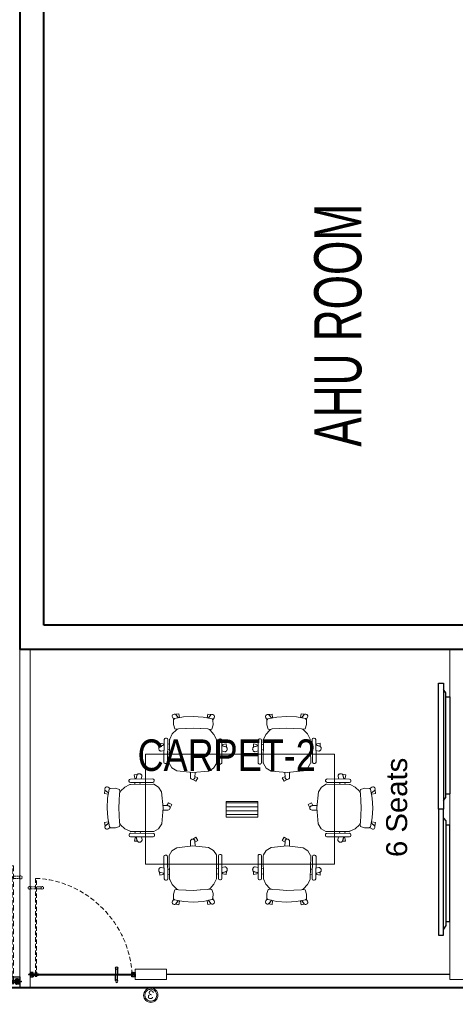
# Model space of a CAD drawing. Header units: inches. Extents: x 371717 to 373017, y 1317902 to 1318657.
# Tile 5 of 11: x 372168 to 372318, y 1317907 to 1318245. Entities that reach past the tile are written whole.
import ezdxf

# ---------------------------------------------------------------- set-up
doc = ezdxf.new("R2010")
doc.units = ezdxf.units.IN
doc.header["$LTSCALE"] = 35
doc.header["$MEASUREMENT"] = 0
doc.linetypes.add('HIDDEN', pattern=[0.375, 0.25, -0.125])
for name, color, linetype in [('2', 7, 'Continuous'), ('A-TEXT-600', 7, 'Continuous'), ('AV', 3, 'Continuous'), ('LINE', 4, 'Continuous')]:
    doc.layers.add(name, color=color, linetype=linetype)
for name, color, linetype, lineweight in [('A-WALL', 7, 'Continuous', 40), ('DIM', 221, 'Continuous', 9), ('FINISH - WALLPAPER', 230, 'Continuous', 5), ('FLOORING', 116, 'Continuous', 5), ('I-CEIL-light', 150, 'Continuous', 0), ('I-Door', 30, 'Continuous', 15), ('I-Furn-Modl', 1, 'Continuous', 5), ('I-Part-Glaz', 6, 'Continuous', 20), ('I-Part-Gyps', 5, 'Continuous', 15)]:
    doc.layers.add(name, color=color, linetype=linetype, lineweight=lineweight)
doc.styles.add('450_arial', font='txt', dxfattribs={"width": 0.7, "height": 48})
doc.styles.add('dim-verdana', font='arial.ttf', dxfattribs={"height": 130})
doc.styles.add('Style-Arial', font='arial.ttf')

# ---------------------------------------------------------------- blocks, each defined once
blk = doc.blocks.new('DFSDFB')
at = {"color": 3, "elevation": -240.1}
for points in [[(-372039.8, -46680.2), (-372039.8, -46732.9)], [(-372019.8, -46680.2), (-372019.8, -46732.9)]]:
    blk.add_lwpolyline(points, dxfattribs=at)
at = {"color": 3}
blk.add_circle((-372029.8, -46672.7, -240.1), 12.5, dxfattribs=at)
blk = doc.blocks.new('FGBFGB')
at = {"layer": 'DIM'}
blk.add_hatch(color=256, dxfattribs=at).paths.add_polyline_path([(-372034.9, -46742.9), (-372024.9, -46742.9), (-372024.9, -46732.9), (-372034.9, -46732.9)])
at = {"color": 3, "elevation": -240.1}
for points in [[(-372034.9, -46732.9), (-372034.9, -46742.9)], [(-372024.9, -46732.9), (-372024.9, -46742.9)]]:
    blk.add_lwpolyline(points, dxfattribs=at)
at = {"layer": 'LINE', "color": 4}
blk.add_blockref('DFSDFB', (0, 0), dxfattribs=at)
at = {"layer": 'LINE', "color": 4, "xscale": -1, "rotation": 180}
blk.add_blockref('DFSDFB', (0, -93475.8), dxfattribs=at)
blk = doc.blocks.new('A$C13574F4D')
at = {"layer": '2', "color": 6, "linetype": 'Continuous'}
for p, q in [((1.6, 4.7), (0, 5)), ((0, 5), (0, 0)), ((1.2, 1.2), (1.2, 3.6)), ((1.2, 3.6), (1.8, 3.5)), ((22.5, 1.2), (1.2, 1.2)), ((3.2, 6.3), (1.6, 4.7)), ((1.8, 3.5), (3.9, 5.6)), ((2.8, 7), (3.1, 6.5)), ((3.1, 6.5), (3.2, 6.3)), ((3.9, 7), (3.6, 7.5)), ((4.1, 6.8), (3.9, 7)), ((22.5, 1.2), (43.8, 1.2)), ((40.9, 6.8), (41.1, 7)), ((41.1, 7), (41.4, 7.5)), ((43.2, 3.5), (41.1, 5.6)), ((41.9, 6.5), (41.8, 6.3)), ((41.8, 6.3), (43.4, 4.7)), ((42.2, 7), (41.9, 6.5)), ((43.8, 3.6), (43.2, 3.5)), ((43.4, 4.7), (45, 5)), ((43.8, 1.2), (43.8, 3.6)), ((45, 5), (45, 0)), ((0, 0), (45, 0))]:
    blk.add_line(p, q, dxfattribs=at)
for centre, radius, start, end in [((3.2, 7.3), 0.5, 29.99888, 210.00029), ((3.2, 6.3), 1, 315.001, 29.99958), ((41.8, 6.3), 1, 149.99973, 225), ((41.8, 7.3), 0.5, 330.00111, 149.99972)]:
    blk.add_arc(centre, radius, start, end, dxfattribs=at)
blk = doc.blocks.new('dhshfh')
at = {"color": 7, "linetype": 'Continuous'}
for p, q in [((-0.3, -6.4, 0), (1.7, -5.4, 0)), ((-0.3, -6.4, 0), (1.7, -7.4, 0)), ((41, -5.4, 0), (1.7, -5.4, 0)), ((41, -7.4, 0), (1.7, -7.4, 0)), ((5.5, -7.4, 0), (3.6, -5.4, 0)), ((6.5, -7.4, 0), (4.6, -5.4, 0)), ((6.5, -7.4, 0), (4.6, -5.4, 0)), ((7.5, -7.4, 0), (5.6, -5.4, 0)), ((8.5, -7.4, 0), (6.6, -5.4, 0)), ((9.5, -7.4, 0), (7.6, -5.4, 0)), ((10.5, -7.4, 0), (8.6, -5.4, 0)), ((11.5, -7.4, 0), (9.6, -5.4, 0)), ((12.5, -7.4, 0), (10.6, -5.4, 0)), ((13.5, -7.4, 0), (11.6, -5.4, 0)), ((14.5, -7.4, 0), (12.6, -5.4, 0)), ((15.5, -7.4, 0), (13.6, -5.4, 0)), ((16.5, -7.4, 0), (14.6, -5.4, 0)), ((17.5, -7.4, 0), (15.6, -5.4, 0)), ((17.5, -7.4, 0), (15.6, -5.4, 0)), ((18.5, -7.4, 0), (16.6, -5.4, 0)), ((19.5, -7.4, 0), (17.6, -5.4, 0)), ((20.5, -7.4, 0), (18.6, -5.4, 0)), ((21.5, -7.4, 0), (19.6, -5.4, 0)), ((22.5, -7.4, 0), (20.6, -5.4, 0)), ((23.5, -7.4, 0), (21.6, -5.4, 0)), ((24.5, -7.4, 0), (22.6, -5.4, 0)), ((25.5, -7.4, 0), (23.6, -5.4, 0)), ((26.5, -7.4, 0), (24.6, -5.4, 0)), ((27.5, -7.4, 0), (25.6, -5.4, 0)), ((28.5, -7.4, 0), (26.6, -5.4, 0)), ((29.5, -7.4, 0), (27.6, -5.4, 0)), ((30.5, -7.4, 0), (28.6, -5.4, 0)), ((31.5, -7.4, 0), (29.6, -5.4, 0)), ((32.5, -7.4, 0), (30.6, -5.4, 0)), ((33.5, -7.4, 0), (31.6, -5.4, 0)), ((34.5, -7.4, 0), (32.6, -5.4, 0)), ((35.5, -7.4, 0), (33.6, -5.4, 0)), ((36.5, -7.4, 0), (34.6, -5.4, 0)), ((37.5, -7.4, 0), (35.6, -5.4, 0)), ((38.5, -7.4, 0), (36.6, -5.4, 0)), ((39.5, -7.4, 0), (37.6, -5.4, 0)), ((40.5, -7.4, 0), (38.6, -5.4, 0)), ((41, -5.4, 0), (41, -3.4, 0)), ((42.3, -3.4, 0), (41, -3.4, 0)), ((41, -9.4, 0), (41, -7.4, 0)), ((42.3, -9.4, 0), (41, -9.4, 0)), ((43.3, -8.4, 0), (43.3, -4.4, 0))]:
    blk.add_line(p, q, dxfattribs=at)
for centre, start, end in [((42.3, -4.4, 0), 0, 90), ((42.3, -8.4, 0), 270, 0)]:
    blk.add_arc(centre, 1, start, end, dxfattribs=at)
blk = doc.blocks.new('A$C4B1B412E')
at = {"layer": 'LINE'}
h = blk.add_hatch(dxfattribs=at)
h.set_pattern_fill('ANSI31', color=25, scale=0.2, angle=-90, style=0)
h.set_pattern_definition([(225, (19616.511, 13176.13184), (-0.449012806, 0.449012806), [])])
h.paths.add_polyline_path([(-437.2, 326.7), (-437.2, 342), (-437.2, 347.2), (-449.4, 347.2), (-449.4, 326.7)])
h = blk.add_hatch(dxfattribs=at)
h.set_pattern_fill('ANSI31', color=25, scale=0.2, angle=-90, style=0)
h.set_pattern_definition([(135, (19616.511, -13530.6771), (-0.449012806, -0.449012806), [])])
h.paths.add_polyline_path([(-437.2, -681.3), (-437.2, -696.6), (-437.2, -701.7), (-449.4, -701.7), (-449.4, -681.3)])
at = {"color": 8, "linetype": 'HIDDEN', "ltscale": 5}
for p, q in [((-1408.6, 295.6, 0), (-424.2, 295.6, 0)), ((-424.2, 285.7, 0), (-1408.6, 285.7, 0)), ((-424.2, 298.5, 0), (-471.5, 298.5, 0)), ((-471.5, 298.5, 0), (-471.5, 295.6, 0)), ((-471.5, 295.6, 0), (-424.2, 295.6, 0)), ((-471.5, 282.8, 0), (-471.5, 285.7, 0)), ((-471.5, 285.7, 0), (-424.2, 285.7, 0)), ((-424.2, 282.8, 0), (-471.5, 282.8, 0)), ((-424.2, 298.5, 0), (-424.2, 282.8, 0))]:
    blk.add_line(p, q, dxfattribs=at)
at = {"color": 8, "linetype": 'HIDDEN'}
for p, q in [((-1318.5, 295.6, 0), (-1318.5, 285.6, 0)), ((-1308.5, 295.6, 0), (-1308.5, 285.6, 0))]:
    blk.add_line(p, q, dxfattribs=at)
at = {"color": 5, "ltscale": 5}
for p, q in [((-452.3, 310.5, 0), (-452.3, 263.3, 0)), ((-452.3, 310.5, 0), (-436.6, 310.5, 0)), ((-452.3, 263.3, 0), (-449.4, 263.3, 0)), ((-449.4, -671.1, 0), (-449.4, 310.5, 0)), ((-449.4, 263.3, 0), (-449.4, 310.5, 0)), ((-439.6, 310.5, 0), (-439.6, -671.1, 0)), ((-439.6, 263.3, 0), (-439.6, 310.5, 0)), ((-436.6, 263.3, 0), (-439.6, 263.3, 0)), ((-436.6, 310.5, 0), (-436.6, 263.3, 0))]:
    blk.add_line(p, q, dxfattribs=at)
at = {"color": 8, "linetype": 'HIDDEN', "elevation": 0}
for points in [[(-1323.7, 348.3), (-1323.7, 295.5)], [(-1303.7, 348.3), (-1303.7, 295.5)], [(-1323.7, 232.9), (-1323.7, 285.6)], [(-1303.7, 232.9), (-1303.7, 285.6)]]:
    blk.add_lwpolyline(points, dxfattribs=at)
at = {"color": 8, "linetype": 'HIDDEN', "ltscale": 5, "elevation": 0}
blk.add_lwpolyline([(-1408.6, 295.6), (-1408.6, 285.7)], dxfattribs=at)
at = {"color": 5, "ltscale": 5, "elevation": 0}
blk.add_lwpolyline([(-449.4, -671.1), (-439.6, -671.1)], dxfattribs=at)
at = {"color": 8, "linetype": 'HIDDEN'}
for centre in [(-1313.7, 355.8, 0), (-1313.7, 225.4, 0)]:
    blk.add_circle(centre, 12.5, dxfattribs=at)
at = {"color": 252, "linetype": 'HIDDEN', "ltscale": 5, "extrusion": (-3.33482e-11, -6.26733e-09, -1)}
blk.add_ellipse((-510.4, 227.4, 0), major_axis=(-667.5, 668.4, 0), ratio=0.900623, start_param=3.910619, end_param=5.509863, dxfattribs=at)
at = {"color": 5, "ltscale": 5, "extrusion": (-3.33482e-11, -6.26733e-09, -1)}
blk.add_ellipse((-444.3, 290.5, 0), major_axis=(2.8, 2.8, 0), ratio=1, start_param=3.141593, end_param=9.424778, dxfattribs=at)
at = {"color": 8, "linetype": 'HIDDEN', "ltscale": 5, "extrusion": (-6.26733e-09, 3.33482e-11, -1)}
blk.add_ellipse((-444.3, 290.5, 0), major_axis=(2.8, -2.8, 0), ratio=1, start_param=3.141593, end_param=9.424778, dxfattribs=at)
at = {"layer": '2', "color": 6, "linetype": 'Continuous'}
for p, q in [((-467, 347.7, 0), (-454.2, 347.7, 0)), ((-467, 329.5, 0), (-467, 347.7, 0)), ((-465.3, 329.8, 0), (-467, 329.5, 0)), ((-465.1, 329.4, 0), (-467, 329.4, 0)), ((-467, 329.4, 0), (-467, 326.2, 0)), ((-465.8, 332.3, 0), (-465.8, 345.7, 0)), ((-462.5, 328.7, 0), (-465.5, 331.7, 0)), ((-463.8, 328.2, 0), (-465.3, 329.8, 0)), ((-464.2, 328.6, 0), (-465.1, 329.4, 0)), ((-465, 346.5, 0), (-460.9, 346.5, 0)), ((-460.3, 346.5, 0), (-457.5, 346.5, 0)), ((-456.6, 344.8, 0), (-456.7, 345.8, 0)), ((-455.4, 326.8, 0), (-456.6, 344.8, 0)), ((-455.2, 342.3, 0), (-454.2, 327.5, 0)), ((-454.2, 347.7, 0), (-454.2, 345.2, 0)), ((-454.2, 345.2, 0), (-453, 345.2, 0)), ((-452.6, 342.7, 0), (-454.2, 343.2, 0)), ((-450.6, 329.4, 0), (-453.5, 329.4, 0)), ((-453, 345.2, 0), (-452, 343.5, 0)), ((-450.6, 328.1, 0), (-450.6, 329.4, 0)), ((-436.8, 343.5, 0), (-435.8, 345.2, 0)), ((-433.7, 343.4, 0), (-436.3, 342.7, 0)), ((-435.8, 345.2, 0), (-434.7, 345.2, 0)), ((-434.7, 345.2, 0), (-434.7, 347.7, 0)), ((-434.7, 347.7, 0), (-422, 347.7, 0)), ((-433.1, 344.2, 0), (-433.1, 345.4, 0)), ((-432.3, 346.2, 0), (-424.3, 346.2, 0)), ((-423.5, 345.4, 0), (-423.5, 327, 0)), ((-422, 347.7, 0), (-422, 321.5, 0)), ((-467, 324.7, 0), (-467, 326.2, 0)), ((-467, 321.5, 0), (-467, 324.7, 0)), ((-465.1, 321.5, 0), (-467, 321.5, 0)), ((-464.2, 322.4, 0), (-465.1, 321.5, 0)), ((-464.5, 326.8, 0), (-464.1, 327.6, 0)), ((-464.5, 324.1, 0), (-464.1, 323.4, 0)), ((-464.2, 327.4, 0), (-463.8, 328.2, 0)), ((-452.2, 326.2, 0), (-464.2, 326.2, 0)), ((-452.2, 324.7, 0), (-464.2, 324.7, 0)), ((-463.2, 326.8, 0), (-462.5, 328.1, 0)), ((-452.6, 326.3, 0), (-454.9, 326.3, 0)), ((-454.2, 327.5, 0), (-452.6, 327.5, 0)), ((-453.7, 328.2, 0), (-452.2, 327.6, 0)), ((-453.7, 322.8, 0), (-452.2, 323.3, 0)), ((-450.6, 321.5, 0), (-453.5, 321.5, 0)), ((-452.2, 327.6, 0), (-452.2, 326.2, 0)), ((-452.2, 323.3, 0), (-452.2, 324.7, 0)), ((-450.6, 326.2, 0), (-450.6, 327.5, 0)), ((-444.8, 326.2, 0), (-450.6, 326.2, 0)), ((-450.6, 324.7, 0), (-450.6, 321.5, 0)), ((-438.4, 324.7, 0), (-450.6, 324.7, 0)), ((-444.5, 325.9, 0), (-444.8, 326.2, 0)), ((-444.2, 326.2, 0), (-444.5, 325.9, 0)), ((-424.3, 326.2, 0), (-444.2, 326.2, 0)), ((-438.4, 321.5, 0), (-438.4, 324.7, 0)), ((-435.4, 321.5, 0), (-438.4, 321.5, 0)), ((-424.8, 324.7, 0), (-436.8, 324.7, 0)), ((-436.8, 324.7, 0), (-436.8, 323.3, 0)), ((-436.8, 323.3, 0), (-435.2, 322.8, 0)), ((-424.9, 323.4, 0), (-424.4, 324.1, 0)), ((-423.9, 321.5, 0), (-424.7, 322.4, 0)), ((-423.5, 321.5, 0), (-423.9, 321.5, 0)), ((-422, 321.5, 0), (-423.5, 321.5, 0)), ((-465.1, -676.1, 0), (-467, -676.1, 0)), ((-467, -676.1, 0), (-467, -679.3, 0)), ((-467, -679.3, 0), (-467, -680.8, 0)), ((-467, -684, 0), (-467, -680.8, 0)), ((-465.1, -684, 0), (-467, -684, 0)), ((-465.3, -684.3, 0), (-467, -684.1, 0)), ((-467, -684.1, 0), (-467, -702.3, 0)), ((-467, -702.3, 0), (-454.2, -702.3, 0)), ((-465.8, -686.8, 0), (-465.8, -700.3, 0)), ((-462.5, -683.2, 0), (-465.5, -686.2, 0)), ((-463.8, -682.8, 0), (-465.3, -684.3, 0)), ((-464.2, -676.9, 0), (-465.1, -676.1, 0)), ((-464.2, -683.1, 0), (-465.1, -684, 0)), ((-465, -701.1, 0), (-460.9, -701.1, 0)), ((-464.5, -678.7, 0), (-464.1, -677.9, 0)), ((-464.5, -681.4, 0), (-464.1, -682.1, 0)), ((-452.2, -679.3, 0), (-464.2, -679.3, 0)), ((-452.2, -680.8, 0), (-464.2, -680.8, 0)), ((-464.2, -682, 0), (-463.8, -682.8, 0)), ((-463.2, -681.4, 0), (-462.5, -682.6, 0)), ((-460.3, -701.1, 0), (-457.5, -701.1, 0)), ((-456.6, -699.4, 0), (-456.7, -700.3, 0)), ((-455.4, -681.3, 0), (-456.6, -699.4, 0)), ((-455.2, -696.9, 0), (-454.2, -682.1, 0)), ((-452.6, -680.9, 0), (-454.9, -680.9, 0)), ((-454.2, -682.1, 0), (-452.6, -682.1, 0)), ((-452.6, -697.3, 0), (-454.2, -697.7, 0)), ((-454.2, -702.3, 0), (-454.2, -699.8, 0)), ((-454.2, -699.8, 0), (-453, -699.8, 0)), ((-453.7, -677.3, 0), (-452.2, -677.9, 0)), ((-453.7, -682.7, 0), (-452.2, -682.2, 0)), ((-450.6, -676.1, 0), (-453.5, -676.1, 0)), ((-450.6, -684, 0), (-453.5, -684, 0)), ((-453, -699.8, 0), (-452, -698, 0)), ((-452.2, -677.9, 0), (-452.2, -679.3, 0)), ((-452.2, -682.2, 0), (-452.2, -680.8, 0)), ((-450.6, -679.3, 0), (-450.6, -676.1, 0)), ((-438.4, -679.3, 0), (-450.6, -679.3, 0)), ((-444.8, -680.8, 0), (-450.6, -680.8, 0)), ((-450.6, -680.8, 0), (-450.6, -682.1, 0)), ((-450.6, -682.7, 0), (-450.6, -684, 0)), ((-444.5, -680.5, 0), (-444.8, -680.8, 0)), ((-444.2, -680.8, 0), (-444.5, -680.5, 0)), ((-424.3, -680.8, 0), (-444.2, -680.8, 0)), ((-435.4, -676.1, 0), (-438.4, -676.1, 0)), ((-438.4, -676.1, 0), (-438.4, -679.3, 0)), ((-436.8, -677.9, 0), (-435.2, -677.3, 0)), ((-436.8, -679.3, 0), (-436.8, -677.9, 0)), ((-424.8, -679.3, 0), (-436.8, -679.3, 0)), ((-436.8, -698, 0), (-435.8, -699.8, 0)), ((-433.7, -698, 0), (-436.3, -697.3, 0)), ((-435.8, -699.8, 0), (-434.7, -699.8, 0)), ((-434.7, -699.8, 0), (-434.7, -702.3, 0)), ((-434.7, -702.3, 0), (-422, -702.3, 0)), ((-433.1, -698.8, 0), (-433.1, -700, 0)), ((-432.3, -700.8, 0), (-424.3, -700.8, 0)), ((-424.9, -677.9, 0), (-424.4, -678.7, 0)), ((-423.9, -676.1, 0), (-424.7, -676.9, 0)), ((-423.5, -676.1, 0), (-423.9, -676.1, 0)), ((-422, -676.1, 0), (-423.5, -676.1, 0)), ((-423.5, -700, 0), (-423.5, -681.6, 0)), ((-422, -702.3, 0), (-422, -676.1, 0))]:
    blk.add_line(p, q, dxfattribs=at)
for centre, radius, start, end in [((-465, 345.7, 0), 0.8, 90, 180.00001), ((-465, 332.3, 0), 0.8, 180.00002, 225.00001), ((-460.6, 346.5, 0), 0.3, 180.00001, 0), ((-457.5, 345.7, 0), 0.8, 3.81052, 90), ((-454.4, 342.4, 0), 0.8, 75.00001, 183.81411), ((-453.5, 328.8, 0), 0.65, 89.99997, 251.07546), ((-452.5, 343.2, 0), 0.5, 254.99995, 30.00015), ((-436.4, 343.2, 0), 0.5, 149.99989, 285), ((-433.9, 344.2, 0), 0.8, 285.00003, 0), ((-432.3, 345.4, 0), 0.8, 90, 179.99989), ((-424.3, 345.4, 0), 0.8, 0.00011, 90), ((-464.2, 326.6, 0), 0.4, 149.99996, 270), ((-464.2, 324.3, 0), 0.4, 90, 210.00004), ((-463.7, 327.1, 0), 0.6, 150.00003, 330.00021), ((-464.8, 328, 0), 0.801, 329.99939, 45.00052), ((-464.8, 323, 0), 0.801, 314.99947, 30.00061), ((-462.9, 328.3, 0), 0.5, 330.00004, 45.00004), ((-454.9, 326.8, 0), 0.5, 183.81438, 270), ((-453.5, 322.2, 0), 0.65, 108.92454, 270.00003), ((-452.6, 326.9, 0), 0.6, 270.00006, 90), ((-450.6, 327.8, 0), 0.3, 270, 90), ((-435.4, 322.2, 0), 0.65, 270, 71.07535), ((-424.2, 323, 0), 0.8, 149.99996, 225.0002), ((-424.8, 324.3, 0), 0.4, 330.00007, 90.00001), ((-424.3, 327, 0), 0.8, 270, 0), ((-465, -686.8, 0), 0.8, 134.99999, 179.99998), ((-465, -700.3, 0), 0.8, 179.99999, 270), ((-464.2, -678.9, 0), 0.4, 149.99996, 270), ((-464.2, -681.2, 0), 0.4, 90, 210.00004), ((-463.7, -681.7, 0), 0.6, 29.99979, 209.99997), ((-464.8, -677.5, 0), 0.801, 329.99939, 45.00053), ((-464.8, -682.5, 0), 0.801, 314.99948, 30.00061), ((-462.9, -682.9, 0), 0.5, 314.99996, 29.99996), ((-460.6, -701.1, 0), 0.3, 0, 179.99999), ((-457.5, -700.3, 0), 0.8, 270, 356.18948), ((-454.9, -681.4, 0), 0.5, 90, 176.18562), ((-454.4, -696.9, 0), 0.8, 176.18589, 284.99999), ((-453.5, -676.7, 0), 0.65, 89.99997, 251.07546), ((-453.5, -683.3, 0), 0.65, 108.92454, 270.00003), ((-452.6, -681.5, 0), 0.6, 270, 89.99994), ((-452.5, -697.8, 0), 0.5, 329.99985, 105.00005), ((-450.6, -682.4, 0), 0.3, 270, 90), ((-436.4, -697.8, 0), 0.5, 75, 210.00011), ((-435.4, -676.7, 0), 0.65, 288.92465, 90), ((-433.9, -698.8, 0), 0.8, 0, 74.99997), ((-432.3, -700, 0), 0.8, 180.00011, 270), ((-424.2, -677.5, 0), 0.8, 134.9998, 210.00004), ((-424.8, -678.9, 0), 0.4, 269.99999, 29.99993), ((-424.3, -681.6, 0), 0.8, 0, 90), ((-424.3, -700, 0), 0.8, 270, 359.99989)]:
    blk.add_arc(centre, radius, start, end, dxfattribs=at)
at = {"layer": 'I-Part-Gyps', "lineweight": 15}
for p, q in [((-394.5, 347.7, 0), (-494.5, 347.7, 0)), ((-394.5, -702.3, 0), (-494.5, -702.3, 0)), ((-394.5, -702.3, 0), (-494.5, -702.3, 0))]:
    blk.add_line(p, q, dxfattribs=at)
at = {"layer": 'LINE', "color": 25, "elevation": 0}
for points in [[(-449.4, 326.7), (-449.4, 347.2), (-437.2, 347.2), (-437.2, 342), (-437.2, 342), (-437.2, 326.7)], [(-449.4, -681.3), (-449.4, -701.7), (-437.2, -701.7), (-437.2, -696.6), (-437.2, -696.6), (-437.2, -681.3)]]:
    blk.add_lwpolyline(points, close=True, dxfattribs=at)
at = {"layer": 'LINE', "color": 4, "rotation": 270}
blk.add_blockref('dhshfh', (-438, 365.7, 0), dxfattribs=at)
at = {"layer": 'LINE', "color": 4, "extrusion": (0, 0, -1), "zscale": -1}
blk.add_blockref('A$C13574F4D', (422, 316.5, 0), dxfattribs=at)
at = {"layer": 'LINE', "color": 4, "extrusion": (0, 0, -1), "zscale": -1, "rotation": 270}
blk.add_blockref('FGBFGB', (47182.2, -372547.8, -240.1), dxfattribs=at)
at = {"layer": 'LINE', "color": 4, "extrusion": (0, 0, -1), "xscale": -1, "zscale": -1, "rotation": 180}
blk.add_blockref('A$C13574F4D', (422, -671.1, 0), dxfattribs=at)
blk = doc.blocks.new('chair')
for p, q in [((-13426.5, 72327.3), (-13422.5, 72332.9)), ((-13404.4, 72336), (-13228.9, 72211.5)), ((-13642.6, 72165.9), (-13543.3, 72281)), ((-13543.3, 72281), (-13492.1, 72303.1)), ((-13492.1, 72303.1), (-13440.9, 72299)), ((-13434.3, 72296.6), (-13259, 72170.3)), ((-13247.9, 72184.6), (-13423.4, 72309.2)), ((-13325.2, 72239.4), (-13331.6, 72222.6)), ((-13302.8, 72298.2), (-13313.1, 72271.2)), ((-13272.9, 72242.7), (-13259.9, 72277.8)), ((-13269.9, 72248.9), (-13256.6, 72284)), ((-13257.9, 72244.3), (-13269.9, 72248.9)), ((-13234.7, 72267), (-13257.9, 72244.3)), ((-13256.6, 72284), (-13234.7, 72267)), ((-13697.1, 72203), (-13727.6, 72187.7)), ((-13727.6, 72187.7), (-13711.4, 72155.5)), ((-13642.6, 72165.9), (-13717.1, 72033.3)), ((-13711.4, 72155.5), (-13684.1, 72169.5)), ((-13691.3, 72174.7), (-13653.6, 72147.5)), ((-13684.1, 72169.5), (-13691.3, 72174.7)), ((-13628.6, 72182.2), (-13666.3, 72209.3)), ((-13642.6, 72165.9), (-13628.6, 72182.2)), ((-13291.2, 72193.5), (-13284.7, 72210.7)), ((-13255.2, 72166.1), (-13228.5, 72118.2)), ((-13225.8, 72193.4), (-13229.8, 72187.7)), ((-13228.5, 72118.2), (-13216.8, 72063.4)), ((-13216.8, 72063.4), (-13220.8, 72040.6)), ((-13212.8, 72058.3), (-13220.8, 72040.6)), ((-13200.3, 72070.8), (-13212.8, 72058.3)), ((-13160.4, 72057.8), (-13200.3, 72070.8)), ((-13123.9, 72031.5), (-13160.4, 72057.8)), ((-13717.1, 72033.3), (-13720.4, 71977.7)), ((-13720.4, 71977.7), (-13699.1, 71930.9)), ((-13258.6, 71980.9), (-13295.5, 71922.4)), ((-13220.8, 72040.6), (-13259.2, 71979.9)), ((-13220.8, 72040.6), (-13258.6, 71980.9)), ((-13155.1, 71938.5), (-13119.6, 72017.5)), ((-13131.2, 71984.7), (-13136.8, 71973.9)), ((-13136.8, 71973.9), (-13104.7, 71957.5)), ((-13119.6, 72017.5), (-13134.4, 71984.6)), ((-13134.4, 71984.6), (-13100, 71984.8)), ((-13089.7, 71987.5), (-13131.2, 71984.7)), ((-13119.6, 72017.5), (-13123.9, 72031.5)), ((-13122.7, 72027.4), (-13119.6, 72017.5)), ((-13098.3, 72027.4), (-13122.7, 72027.4)), ((-13104.7, 71957.5), (-13089.7, 71987.5)), ((-13720.7, 71907.7), (-13724.7, 71902)), ((-13721.4, 71883.9), (-13544.5, 71761.4)), ((-13525.8, 71788.4), (-13702.7, 71911)), ((-13694.6, 71925.5), (-13516, 71803.7)), ((-13381.1, 71812), (-13337.1, 71868.8)), ((-13381.1, 71812), (-13337.8, 71867.8)), ((-13337.8, 71867.8), (-13295.5, 71922.4)), ((-13204.5, 71858.7), (-13262.7, 71785.1)), ((-13204.5, 71858.7), (-13155.1, 71938.5)), ((-13651.2, 71801.4), (-13629.4, 71820.2)), ((-13593.7, 71787.2), (-13622.1, 71762.7)), ((-13588.9, 71792.1), (-13617.4, 71767.9)), ((-13603.6, 71842.4), (-13590, 71854.1)), ((-13598.7, 71747.9), (-13585.3, 71777.4)), ((-13585.3, 71777.4), (-13593.7, 71787.2)), ((-13548.8, 71826.1), (-13562.9, 71814.1)), ((-13526.4, 71764.6), (-13522.5, 71770.3)), ((-13510.8, 71801.6), (-13456.7, 71792.8)), ((-13456.7, 71792.8), (-13401.1, 71800.5)), ((-13402.5, 71782.4), (-13395, 71798.4)), ((-13376.7, 71749.3), (-13402.5, 71782.4)), ((-13401.1, 71800.5), (-13381.1, 71812)), ((-13395, 71798.4), (-13381.1, 71812)), ((-13262.7, 71785.1), (-13324.9, 71724.8)), ((-13622.1, 71762.7), (-13598.7, 71747.9)), ((-13339.5, 71724), (-13376.7, 71749.3)), ((-13324.9, 71724.8), (-13339.5, 71724)), ((-13335.3, 71724.2), (-13324.9, 71724.8)), ((-13327, 71701.3), (-13335.3, 71724.2)), ((-13324.9, 71724.8), (-13299.1, 71749.8)), ((-13299.1, 71749.8), (-13287.5, 71717.4)), ((-13298, 71746.8), (-13289.8, 71755.8)), ((-13286.5, 71706.8), (-13298, 71746.8)), ((-13289.8, 71755.8), (-13263.4, 71731.2)), ((-13263.4, 71731.2), (-13286.5, 71706.8))]:
    blk.add_line(p, q)
for centre, major_axis, start_param, end_param in [((-13411.9, 72325.4), (7.5, 10.6), -0.005587, 1.565209), ((-13441.9, 72286.1), (7.5, 10.6), -0.012921, 0.531899), ((-13415.9, 72319.8), (7.5, 10.6), 1.565209, 3.136006), ((-13287.8, 72289.2), (10.1, 14.3), 1.201743, 1.645459), ((-13285.5, 72285.8), (12.4, 17.7), 0.815486, 1.200775), ((-13284.4, 72281.1), (15.2, 21.7), 0.481395, 0.818479), ((-13284.7, 72278.6), (23.7, -16.6), 1.738929, 2.05604), ((-13283.9, 72279.8), (15.8, 22.5), -0.156165, 0.172017), ((-13280.8, 72283), (13.3, 18.9), -0.52179, -0.152727), ((-13276.6, 72284.9), (10.6, 15.1), -0.949213, -0.52118), ((-13274.3, 72285), (9.3, 13.2), -1.422625, -0.95479), ((-13678.8, 72192), (21, 3.5), 0.780033, 3.919296), ((-13678.8, 72192), (12.3, 17.5), 1.644168, 3.126312), ((-13266.6, 72159.7), (7.5, 10.6), -0.44913, -0.012921), ((-13240.4, 72195.2), (7.5, 10.6), 3.136006, 4.706802), ((-13236.4, 72200.9), (7.5, 10.6), 4.706802, 6.277598), ((-13101.1, 72006.2), (14.2, 16), 3.920326, 6.880528), ((-13714, 71894.6), (7.5, 10.6), 1.576387, 3.147184), ((-13710.1, 71900.3), (7.5, 10.6), 0.005591, 1.576387), ((-13687.2, 71936.2), (7.5, 10.6), 2.609698, 3.154518), ((-13633.7, 71789.3), (12.4, 17.7), 1.940821, 2.326111), ((-13628.9, 71789.9), (15.2, 21.7), 2.323118, 2.660202), ((-13637.7, 71790.3), (10.1, 14.3), 1.496138, 1.939853), ((-13626.6, 71791), (16.6, 23.7), 2.656353, 2.973464), ((-13627.6, 71789.8), (15.8, 22.5), 2.96958, 3.297761), ((-13629.4, 71785.8), (13.3, 18.9), 3.294324, 3.663387), ((-13629.2, 71779), (9.3, 13.2), 4.096387, 4.564221), ((-13537.1, 71772), (7.5, 10.6), 3.147184, 4.71798), ((-13533.2, 71777.7), (7.5, 10.6), -1.565205, 0.005591), ((-13508.7, 71814.4), (10.6, -7.5), 4.725314, 5.161523), ((-13629.8, 71781.2), (10.6, 15.1), 3.662777, 4.090809), ((-13308, 71711.1), (12.3, 17.5), 2.659528, 5.61973)]:
    blk.add_ellipse(centre, major_axis=major_axis, ratio=1, start_param=start_param, end_param=end_param)
blk = doc.blocks.new('M-6')
at = {"layer": 'I-Furn-Modl', "linetype": 'Continuous', "ltscale": 0.001}
h = blk.add_hatch(dxfattribs=at)
h.set_pattern_fill('ANSI31', scale=300, angle=135, style=0)
h.set_pattern_definition([(180, (-52574.172, 35582.074), (-7e-15, -37.5), [])])
h.paths.add_polyline_path([(-15245.9, 65189.6), (-15245.9, 65339.6), (-14945.9, 65339.6), (-14945.9, 65189.6)])
for p, q in [((-16015.4, 64739.6), (-16015.4, 65789.6)), ((-14215.4, 65789.6), (-16015.4, 65789.6)), ((-14215.4, 65789.6), (-14215.4, 64739.6)), ((-15245.9, 65339.6), (-15245.9, 65189.6)), ((-14945.9, 65339.6), (-15245.9, 65339.6)), ((-14945.9, 65189.6), (-14945.9, 65339.6)), ((-15245.9, 65189.6), (-14945.9, 65189.6)), ((-14945.9, 65189.6), (-15245.9, 65189.6)), ((-14215.4, 64739.6), (-16015.4, 64739.6))]:
    blk.add_line(p, q, dxfattribs=at)
at = {"layer": 'I-Furn-Modl'}
for p, rotation in [((36206.5, 117707.6), 124.4720193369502), ((-68617.4, 116359.6), 215.226269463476), ((-66437.4, 12821.5), 304.4720193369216)]:
    blk.add_blockref('chair', p, dxfattribs=dict(at, rotation=rotation))
at = {"layer": 'I-Furn-Modl', "xscale": -1}
for p, rotation in [((-66437.4, 117707.6), 235.5279806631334), ((38386.5, 116359.6), 144.7737305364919), ((36206.5, 12821.5), 55.52798066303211)]:
    blk.add_blockref('chair', p, dxfattribs=dict(at, rotation=rotation))
blk = doc.blocks.new('55')
for p, q in [((23853300, -597298), (23853300, -597258)), ((23853300, -597258), (23854285, -597258)), ((23854285, -597301), (23854285, -597258)), ((23853161, -597323), (23854443, -597323)), ((23853161, -597373), (23853161, -597323)), ((23853260, -597298), (23853224, -597323)), ((23854325, -597298), (23853260, -597298)), ((23854353, -597323), (23854325, -597298)), ((23854443, -597323), (23854443, -597373)), ((23854443, -597373), (23853161, -597373))]:
    blk.add_line(p, q)
blk = doc.blocks.new('3W-LED')
at = {"extrusion": (-6.11991e-06, -1.09788e-16, 1)}
blk.add_ellipse((0, 0, -5), major_axis=(21.2, 21.3, 0), ratio=1, start_param=3.139521, end_param=9.422706, dxfattribs=at)
blk.add_open_spline([(-17.7, -17.7, -5), (-16.6, -18.7, -5), (-15.5, -19.7, -5), (-12.3, -21.9, -5), (-10, -23, -5), (-5.4, -24.5, -5), (-2.9, -25, -5), (2, -25, -5), (4.5, -24.7, -5), (9.3, -23.3, -5), (11.5, -22.3, -5), (15.7, -19.6, -5), (17.6, -18, -5), (20.7, -14.2, -5), (22, -12.1, -5), (24, -7.5, -5), (24.6, -5.1, -5), (25.1, -0.2, -5), (25, 2.3, -5), (24.1, 7.1, -5), (23.3, 9.5, -5), (21, 13.9, -5), (19.5, 15.9, -5), (16, 19.4, -5), (14, 20.9, -5), (9.6, 23.2, -5), (7.3, 24, -5), (2.4, 25, -5), (0, 25.1, -5), (-5, 24.6, -5), (-7.4, 24, -5), (-11.9, 22.1, -5), (-14.1, 20.8, -5), (-17.9, 17.7, -5), (-19.5, 15.8, -5), (-22.2, 11.7, -5), (-23.3, 9.4, -5), (-24.7, 4.7, -5), (-25, 2.2, -5), (-25, -2.7, -5), (-24.6, -5.2, -5), (-23.1, -9.9, -5), (-22, -12.1, -5), (-19.7, -15.4, -5), (-18.8, -16.6, -5), (-17.7, -17.7, -5)], degree=3, knots=[3.139521, 3.139521, 3.139521, 3.139521, 3.315557, 3.315557, 3.611807, 3.611807, 3.908056, 3.908056, 4.204306, 4.204306, 4.500555, 4.500555, 4.796805, 4.796805, 5.093054, 5.093054, 5.389304, 5.389304, 5.685554, 5.685554, 5.981803, 5.981803, 6.278053, 6.278053, 6.574302, 6.574302, 6.870552, 6.870552, 7.166801, 7.166801, 7.463051, 7.463051, 7.7593, 7.7593, 8.05555, 8.05555, 8.351799, 8.351799, 8.648049, 8.648049, 8.944298, 8.944298, 9.240548, 9.240548, 9.422706, 9.422706, 9.422706, 9.422706])
at = {"ltscale": 10, "insert": (-13.1, 20, -5.2), "char_height": 36, "width": 21797.759, "attachment_point": 1}
blk.add_mtext('3', dxfattribs=at)

msp = doc.modelspace()

# ---------------------------------------------------------------- linework, layer by layer
at = {"elevation": -0.06}
msp.add_lwpolyline([(372125, 1317916.66), (372168.2, 1317916.66), (372168.2, 1317913.06), (372125, 1317913.06)], close=True, dxfattribs=at)
at = {"layer": 'A-WALL'}
for p, q in [((372168.2, 1318291.24, -0.06), (372168.2, 1318029.16, -0.06)), ((372176.48, 1318037.44, -0.06), (372176.48, 1318282.96, -0.06)), ((372378.62, 1318037.44, -0.06), (372176.48, 1318037.44, -0.06)), ((372378.62, 1318029.16, -0.06), (372168.2, 1318029.16, -0.06)), ((371729.93, 1317913.06, -0.06), (373014.02, 1317913.06, -0.06))]:
    msp.add_line(p, q, dxfattribs=at)
at = {"layer": 'I-Part-Glaz', "const_width": 0.432, "elevation": -0.06}
msp.add_lwpolyline([(372218.6, 1317917.56), (372315.8, 1317917.56)], dxfattribs=at)
at = {"layer": 'I-Part-Gyps'}
for p, q in [((372168.2, 1318029.16, -0.06), (372168.2, 1317913.06, -0.06)), ((372171.8, 1317913.06, -0.06), (372171.8, 1318029.16, -0.06)), ((372315.8, 1317915.76, -0.06), (372315.8, 1318029.16, -0.06)), ((372343.52, 1317915.76, -0.06), (372315.8, 1317915.76, -0.06)), ((372168.2, 1317913.06, -0.06), (372171.8, 1317913.06, -0.06))]:
    msp.add_line(p, q, dxfattribs=at)
at = {"layer": 'I-Part-Gyps', "elevation": -0.06}
msp.add_lwpolyline([(372218.6, 1317915.76), (372218.6, 1317919.36), (372207.8, 1317919.36), (372207.8, 1317915.76)], close=True, dxfattribs=at)

# ---------------------------------------------------------------- block references
at = {"layer": 'AV', "yscale": 0.03374999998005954, "zscale": 0.03374999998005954}
for p, xscale, rotation in [((392473.26, 2123061.72, -0.06), 0.03374999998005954, 270.0000001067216), ((392473.26, 512886.8, -0.06), -0.03374999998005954, 270)]:
    msp.add_blockref('55', p, dxfattribs=dict(at, xscale=xscale, rotation=rotation))
at = {"layer": 'I-CEIL-light', "extrusion": (-6.02316e-06, 1.08391e-06, 1), "xscale": -0.08173603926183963, "yscale": 0.08173603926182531, "zscale": 0.08173603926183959, "rotation": 349.7984237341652}
msp.add_blockref('3W-LED', (372213.2, 1317910.4, -0.46), dxfattribs=at)
at = {"layer": 'I-Door'}
for p, xscale, yscale, zscale, rotation in [((372153.89, 1317896.83, -0.05), 0.04114285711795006, 0.04114285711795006, 0.04114285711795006, 270), ((372183.72, 1317902.24, -0.05), -0.03428571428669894, 0.03428571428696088, 0.03428571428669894, 90)]:
    msp.add_blockref('A$C4B1B412E', p, dxfattribs=dict(at, xscale=xscale, yscale=yscale, zscale=zscale, rotation=rotation))
at = {"layer": 'I-Furn-Modl', "xscale": 0.03599999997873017, "yscale": 0.03599999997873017, "zscale": 0.03599999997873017}
msp.add_blockref('M-6', (372787.96, 1315624.74, -0.06), dxfattribs=at)

# ---------------------------------------------------------------- texts
at = {"layer": 'A-TEXT-600', "style": '450_arial', "width": 0.7}
msp.add_text('AHU ROOM', height=16.2, rotation=90, dxfattribs=at).set_placement((372285.48, 1318098.77, -0.06))
at = {"layer": 'FINISH - WALLPAPER', "color": 133, "insert": (372293.98, 1317957.85, -0.06), "char_height": 7.2, "attachment_point": 1, "rotation": 90, "style": 'dim-verdana'}
msp.add_mtext_dynamic_manual_height_columns('{\\C7;6 Seats}', width=2193.3296, gutter_width=650, heights=[0], dxfattribs=at)
at = {"layer": 'FLOORING', "color": 1, "true_color": 0xeb0000, "insert": (372239.25, 1317998.23, -0.06), "char_height": 10.8, "attachment_point": 2, "style": 'Style-Arial'}
msp.add_mtext('{\\fArial Narrow|b0|i0|c0|p34;CARPET-2}', dxfattribs=at)

doc.saveas('drawing.dxf')
